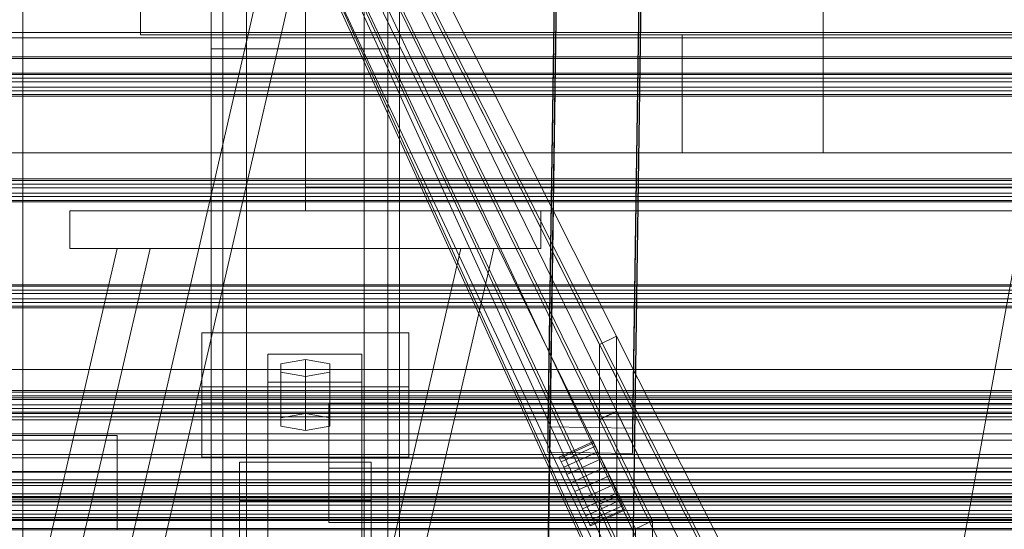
# Model space of a CAD drawing. Header units: millimetres. Extents: x -4738 to 65662, y -68080 to 6847.
# Tile 190 of 256: x -491 to -282, y -34900 to -34792. Entities that reach past the tile are written whole.
import ezdxf

# ---------------------------------------------------------------- set-up
doc = ezdxf.new("R2010")
doc.units = ezdxf.units.MM
for name, color, linetype, lineweight in [('COTAS_O', 1, 'Continuous', 0), ('COTAS_P', 1, 'Continuous', 0), ('frontal_briquetadora', 7, 'Continuous', 0), ('frontal_C01', 7, 'Continuous', 0), ('frontal_C02', 7, 'Continuous', 0), ('frontal_C03', 7, 'Continuous', 0), ('frontal_C04', 7, 'Continuous', 0), ('frontal_mezcladora', 7, 'Continuous', 0), ('frontal_secador', 7, 'Continuous', 0), ('frontal_tolva-C01', 7, 'Continuous', 0)]:
    doc.layers.add(name, color=color, linetype=linetype, lineweight=lineweight)
doc.dimstyles.new('R19_100', dxfattribs={"dimtxt": 250, "dimasz": 150, "dimexe": 150, "dimexo": 80, "dimgap": 100, "dimtad": 1, "dimtih": 1, "dimtoh": 1, "dimdsep": 46, "dimcen": 0.09, "dimadec": 0, "dimazin": 0, "dimtfac": 1, "dimtdec": 4, "dimtofl": 0, "dimtmove": 0, "dimatfit": 3, "dimfxl": 1, "dimtolj": 1, "dimtzin": 0, "dimarcsym": 0})

# ---------------------------------------------------------------- blocks, each defined once
blk = doc.blocks.new('DIM_R31_51')
at = {"layer": 'COTAS_O'}
for p, q in [((-650, -33700), (50, -33700)), ((50, -33700), (5, -33850)), ((50, -34900), (50, -33700)), ((50, -33700), (95, -33850)), ((50, -34900), (5, -34750)), ((50, -34900), (95, -34750)), ((-650, -34900), (50, -34900))]:
    blk.add_line(p, q, dxfattribs=at)
blk.add_text('1200 O', height=250, rotation=90, dxfattribs=at).set_placement((-50, -34300))
blk = doc.blocks.new('DIM_R31_52')
at = {"layer": 'COTAS_O'}
for p, q in [((-650, -34200), (-500, -34155)), ((650, -34200), (500, -34155)), ((-650, -34900), (-650, -34200)), ((-650, -34200), (650, -34200)), ((-650, -34200), (-500, -34245)), ((650, -34200), (500, -34245)), ((650, -34900), (650, -34200))]:
    blk.add_line(p, q, dxfattribs=at)
blk.add_text('1300 O', height=250, dxfattribs=at).set_placement((0, -34100))
blk = doc.blocks.new('DIM_R31_57')
at = {"layer": 'COTAS_P'}
for p, q in [((-305, -34680), (395, -34680)), ((395, -34680), (350, -34830)), ((395, -36000), (395, -34680)), ((395, -34680), (440, -34830)), ((395, -36000), (350, -35850)), ((395, -36000), (440, -35850)), ((-305, -36000), (395, -36000))]:
    blk.add_line(p, q, dxfattribs=at)
blk.add_text('1320 P', height=250, rotation=90, dxfattribs=at).set_placement((295, -35340))

msp = doc.modelspace()

# ---------------------------------------------------------------- linework, layer by layer
at = {"layer": 'frontal_briquetadora'}
msp.add_line((-490, -34940), (-490, -34760), dxfattribs=at)
at = {"layer": 'frontal_C01'}
for p, q in [((-714.595, -35975), (-397, -34599.343)), ((-707.595, -35975), (-390, -34599.343)), ((-450, -34970.428), (-450, -34646.889)), ((-410, -34646.889), (-410, -34970.428)), ((-378.512, -34878.148), (-375.644, -34683.038)), ((-357.646, -34683.283), (-360.514, -34878.394)), ((-378.512, -34883.541), (-375.644, -34688.43)), ((-360.514, -34883.786), (-357.646, -34688.676)), ((-450, -35018.576), (-450, -34695.038)), ((-450, -35019.521), (-450, -34695.982)), ((-410, -35018.576), (-410, -34695.038)), ((-410, -34695.982), (-410, -35019.521)), ((-442.5, -35304.951), (-442.5, -34702.151)), ((-417.5, -34702.151), (-417.5, -35304.951)), ((-447.5, -34990.458), (-447.5, -34711.197)), ((-412.5, -34711.197), (-412.5, -34990.458)), ((-447.5, -34998.546), (-447.5, -34719.286)), ((-412.5, -34998.546), (-412.5, -34719.286)), ((-442.5, -35331.131), (-442.5, -34728.332)), ((-417.5, -35331.131), (-417.5, -34728.332)), ((-450, -35058.04), (-450, -34734.501)), ((-410, -35058.04), (-410, -34734.501)), ((-425, -34886.916), (-425, -34873.219)), ((-425, -34873.219), (425, -34873.219)), ((-425, -34884.775), (-425, -34873.219)), ((-360.514, -34878.394), (-378.512, -34878.148)), ((-378.512, -34878.148), (-378.512, -34883.541)), ((-360.514, -34883.786), (-360.514, -34878.394)), ((425, -34884.775), (-425, -34884.775)), ((-425, -34884.775), (-425, -34898.471)), ((-378.512, -34883.541), (-360.514, -34883.786)), ((-444, -34893.741), (-444, -34885.653)), ((-444, -34885.653), (-416, -34885.653)), ((-444, -34980.234), (-444, -34885.653)), ((425, -34886.916), (-425, -34886.916)), ((-425, -34886.916), (-425, -34898.471)), ((-416, -34885.653), (-416, -34893.741)), ((-416, -34885.653), (-416, -34980.234)), ((-416, -34893.741), (-444, -34893.741)), ((-444, -34893.741), (-444, -34988.322)), ((-416, -34988.322), (-416, -34893.741)), ((-425, -34898.471), (425, -34898.471))]:
    msp.add_line(p, q, dxfattribs=at)
at = {"layer": 'frontal_C02'}
for p, q in [((-442.5, -34946.786), (-442.5, -34407.76)), ((-417.5, -34407.76), (-417.5, -34946.786)), ((-442.5, -34973.672), (-442.5, -34434.646)), ((-417.5, -34973.672), (-417.5, -34434.646)), ((-450, -34797.956), (-450, -34440.294)), ((-410, -34797.956), (-410, -34440.294)), ((-450, -34936.365), (-450, -34578.704)), ((-410, -34578.704), (-410, -34936.365)), ((-450, -34984.093), (-450, -34626.431)), ((-410, -34984.093), (-410, -34626.431)), ((-378.512, -34906.121), (-375.644, -34712.717)), ((-357.646, -34712.96), (-360.514, -34906.365)), ((-378.512, -34912.083), (-375.644, -34718.678)), ((-360.514, -34912.326), (-357.646, -34718.921)), ((-450, -34759.774), (-450, -34797.956)), ((-450, -35117.436), (-450, -34759.774)), ((-410, -34797.956), (-410, -34759.774)), ((-410, -34759.774), (-410, -35117.436)), ((-447.5, -34955.758), (-447.5, -34774.394)), ((-412.5, -34774.394), (-412.5, -34955.758)), ((-430, -34777.309), (-430, -34827.309)), ((-447.5, -34964.7), (-447.5, -34783.336)), ((-412.5, -34964.7), (-412.5, -34783.336)), ((-450, -34797.956), (-410, -34797.956)), ((-450, -35155.618), (-450, -34797.956)), ((-410, -35155.618), (-410, -34797.956)), ((-430, -34827.309), (-430, -34832.309)), ((430, -34827.309), (-430, -34827.309)), ((-480, -34832.309), (-380, -34832.309)), ((-480, -34840.309), (-480, -34832.309)), ((430, -34832.309), (-430, -34832.309)), ((-380, -34840.309), (-380, -34832.309)), ((-731.964, -35975), (-470, -34840.309)), ((-724.964, -35975), (-463, -34840.309)), ((-658.964, -35975), (-397, -34840.309)), ((-651.964, -35975), (-390, -34840.309)), ((-480, -34840.309), (-380, -34840.309)), ((-470, -34840.309), (-463, -34840.309)), ((-463, -34840.309), (-397, -34840.309)), ((-397, -34840.309), (-390, -34840.309)), ((-452, -34873.121), (-452, -34858.219)), ((-452, -34858.219), (-408, -34858.219)), ((-452, -34869.673), (-452, -34858.219)), ((-408, -34858.219), (-408, -34873.121)), ((-408, -34858.219), (-408, -34869.673)), ((-438, -34868.65), (-438, -34862.689)), ((-438, -34862.689), (-418, -34862.689)), ((-438, -35009.912), (-438, -34862.689)), ((-430, -34863.882), (-435.196, -34864.776)), ((-424.804, -34864.776), (-430, -34863.882)), ((-430, -34875.336), (-430, -34863.882)), ((-418, -34862.689), (-418, -34868.65)), ((-418, -34862.689), (-418, -35009.912)), ((-435.196, -34864.776), (-435.196, -34866.564)), ((-435.196, -34876.23), (-435.196, -34864.776)), ((-424.804, -34866.564), (-424.804, -34864.776)), ((-424.804, -34876.23), (-424.804, -34864.776)), ((-435.196, -34866.564), (-430, -34867.458)), ((-435.196, -34878.019), (-435.196, -34866.564)), ((-430, -34867.458), (-424.804, -34866.564)), ((-430, -34867.458), (-430, -34878.913)), ((-424.804, -34878.019), (-424.804, -34866.564)), ((-408, -34869.673), (-452, -34869.673)), ((-452, -34869.673), (-452, -34884.576)), ((-418, -34868.65), (-438, -34868.65)), ((-438, -34868.65), (-438, -35015.873)), ((-418, -35015.873), (-418, -34868.65)), ((-408, -34884.576), (-408, -34869.673)), ((-408, -34873.121), (-452, -34873.121)), ((-452, -34873.121), (-452, -34884.576)), ((-408, -34884.576), (-408, -34873.121)), ((-435.196, -34876.23), (-430, -34875.336)), ((-435.196, -34878.019), (-435.196, -34876.23)), ((-430, -34875.336), (-424.804, -34876.23)), ((-424.804, -34876.23), (-424.804, -34878.019)), ((-430, -34878.913), (-435.196, -34878.019)), ((-424.804, -34878.019), (-430, -34878.913)), ((-452, -34884.576), (-408, -34884.576))]:
    msp.add_line(p, q, dxfattribs=at)
at = {"layer": 'frontal_C03'}
for p, q in [((1250, -34794.498), (-1250, -34794.498)), ((1250, -34795.571), (-1250, -34795.571)), ((1250, -34799.622), (-1250, -34799.622)), ((1250, -34799.999), (-1250, -34799.999)), ((1250, -34803.084), (-1250, -34803.084)), ((1250, -34803.401), (-1250, -34803.401)), ((1250, -34804.195), (-1250, -34804.195)), ((-1250, -34804.959), (1250, -34804.959)), ((1250, -34806.082), (-1250, -34806.082)), ((1250, -34806.846), (-1250, -34806.846)), ((1250, -34807.64), (-1250, -34807.64)), ((1250, -34807.957), (-1250, -34807.957)), ((1250, -34825.542), (-1250, -34825.542)), ((1250, -34825.858), (-1250, -34825.858)), ((1250, -34826.652), (-1250, -34826.652)), ((-1250, -34827.417), (1250, -34827.417)), ((1250, -34828.54), (-1250, -34828.54)), ((1250, -34829.304), (-1250, -34829.304)), ((1250, -34830.098), (-1250, -34830.098)), ((1250, -34830.414), (-1250, -34830.414)), ((1250, -34848), (-1250, -34848)), ((1250, -34848.316), (-1250, -34848.316)), ((1250, -34849.11), (-1250, -34849.11)), ((-1250, -34849.874), (1250, -34849.874)), ((1250, -34850.997), (-1250, -34850.997)), ((1250, -34851.761), (-1250, -34851.761)), ((1250, -34852.555), (-1250, -34852.555)), ((1250, -34852.872), (-1250, -34852.872)), ((1250, -34870.457), (-1250, -34870.457)), ((1250, -34870.774), (-1250, -34870.774)), ((1250, -34871.568), (-1250, -34871.568)), ((-1250, -34872.332), (1250, -34872.332)), ((1250, -34873.455), (-1250, -34873.455)), ((1250, -34874.219), (-1250, -34874.219)), ((1250, -34875.013), (-1250, -34875.013)), ((1250, -34875.329), (-1250, -34875.329)), ((1250, -34892.915), (-1250, -34892.915)), ((1250, -34893.231), (-1250, -34893.231)), ((1250, -34894.025), (-1250, -34894.025)), ((-1250, -34894.79), (1250, -34894.79)), ((1250, -34895.912), (-1250, -34895.912)), ((1250, -34896.677), (-1250, -34896.677)), ((1250, -34897.471), (-1250, -34897.471)), ((1250, -34897.787), (-1250, -34897.787))]:
    msp.add_line(p, q, dxfattribs=at)
at = {"layer": 'frontal_C04'}
msp.add_line((-488, -35988), (-248, -34670.697), dxfattribs=at)
at = {"layer": 'frontal_mezcladora'}
for p, q in [((-320, -34820), (-320, -34600)), ((-465, -34795), (-465, -34760)), ((-465, -34795), (295, -34795)), ((-430, -34795), (-350, -34795)), ((-430, -34820), (-430, -34795)), ((-350, -34820), (-350, -34795)), ((-600, -34820), (600, -34820)), ((-430, -34820), (-350, -34820)), ((-320, -34820), (-260, -34820)), ((-600, -34875), (600, -34875)), ((-630, -34880), (-470, -34880)), ((-470, -34900), (-470, -34880))]:
    msp.add_line(p, q, dxfattribs=at)
at = {"layer": 'frontal_secador'}
for p, q in [((-1250, -34866), (1250, -34866)), ((-1250, -34872), (1250, -34872)), ((-1250, -34875), (1250, -34875)), ((1250, -34876), (-1250, -34876)), ((-1250, -34876.659), (1250, -34876.659)), ((1250, -34879.659), (-1250, -34879.659)), ((-1250, -34881), (1250, -34881)), ((1250, -34884), (-1250, -34884)), ((-1250, -34884.728), (1250, -34884.728)), ((-1250, -34887.588), (1250, -34887.588)), ((1250, -34887.611), (-1250, -34887.611)), ((1250, -34887.728), (-1250, -34887.728)), ((-1250, -34889.387), (1250, -34889.387)), ((1250, -34889.918), (-1250, -34889.918)), ((-1250, -34890), (1250, -34890)), ((1250, -34890.588), (-1250, -34890.588)), ((1250, -34892.387), (-1250, -34892.387)), ((1250, -34893), (-1250, -34893)), ((-1250, -34893.65), (1250, -34893.65)), ((-1250, -34894), (1250, -34894)), ((1250, -34897.382), (-1250, -34897.382)), ((1250, -34898), (-1250, -34898)), ((1250, -34899.689), (-1250, -34899.689))]:
    msp.add_line(p, q, dxfattribs=at)
at = {"layer": 'frontal_tolva-C01'}
for p, q in [((-225, -35141.614), (-600, -34398.619)), ((-600, -34398.891), (-225, -35222.279)), ((-600, -34400), (-225, -35142.996)), ((-225, -35223.388), (-600, -34400)), ((-356.25, -34898.101), (-506.25, -34591.577)), ((-509.89, -34593.235), (-359.89, -34899.759)), ((-506.25, -34600.018), (-356.25, -34920.048)), ((-359.89, -34921.706), (-509.89, -34601.676)), ((-491.409, -34606.278), (-363.909, -34858.897)), ((-367.5, -34860.657), (-495, -34608.039)), ((-495, -34615.242), (-367.5, -34876.607)), ((-363.909, -34874.847), (-491.409, -34613.481)), ((-367.5, -34894.551), (-495, -34623.345)), ((-491.354, -34621.701), (-363.854, -34892.906)), ((-363.854, -34908.856), (-491.354, -34628.904)), ((-495, -34630.549), (-367.5, -34910.5)), ((-367.5, -34860.657), (-363.919, -34858.884)), ((-367.5, -34860.657), (-363.909, -34858.897)), ((-363.919, -34874.834), (-363.919, -34858.884)), ((-363.919, -34858.884), (-221.419, -35141.223)), ((-363.909, -34858.897), (-363.909, -34874.847)), ((-367.5, -34876.607), (-367.5, -34860.657)), ((-225, -35142.996), (-367.5, -34860.657)), ((-363.919, -34874.834), (-367.5, -34876.607)), ((-367.5, -34876.607), (-363.909, -34874.847)), ((-367.5, -34876.607), (-363.877, -34874.92)), ((-225, -35168.721), (-367.5, -34876.607)), ((-367.5, -34876.607), (-367.5, -34894.551)), ((-221.419, -35166.948), (-363.919, -34874.834)), ((-363.877, -34892.864), (-363.877, -34874.92)), ((-363.877, -34874.92), (-221.377, -35167.034)), ((-368.831, -34881.285), (-376.112, -34884.601)), ((-368.718, -34881.533), (-375.999, -34884.849)), ((-368.387, -34882.261), (-375.667, -34885.577)), ((-368.718, -34881.533), (-368.831, -34881.285)), ((-368.387, -34882.261), (-368.718, -34881.533)), ((-367.86, -34883.418), (-368.387, -34882.261)), ((-375.999, -34884.849), (-376.112, -34884.601)), ((-375.667, -34885.577), (-375.999, -34884.849)), ((-367.86, -34883.418), (-375.14, -34886.734)), ((-367.173, -34884.926), (-374.454, -34888.241)), ((-367.173, -34884.926), (-367.86, -34883.418)), ((-366.373, -34886.681), (-367.173, -34884.926)), ((-375.14, -34886.734), (-375.667, -34885.577)), ((-374.454, -34888.241), (-375.14, -34886.734)), ((-366.373, -34886.681), (-373.654, -34889.997)), ((-366.373, -34886.681), (-365.515, -34888.566)), ((-373.654, -34889.997), (-374.454, -34888.241)), ((-372.796, -34891.882), (-365.515, -34888.566)), ((-365.515, -34888.566), (-364.657, -34890.45)), ((-372.796, -34891.882), (-373.654, -34889.997)), ((-364.657, -34890.45), (-371.938, -34893.766)), ((-364.657, -34890.45), (-363.857, -34892.206)), ((-372.796, -34891.882), (-371.938, -34893.766)), ((-363.857, -34892.206), (-371.138, -34895.522)), ((-363.877, -34892.864), (-367.5, -34894.551)), ((-367.5, -34894.551), (-363.854, -34892.906)), ((-367.5, -34894.551), (-363.845, -34892.934)), ((-221.377, -35195.975), (-363.877, -34892.864)), ((-363.857, -34892.206), (-363.171, -34893.714)), ((-363.854, -34892.906), (-363.854, -34908.856)), ((-363.845, -34908.884), (-363.845, -34892.934)), ((-363.845, -34892.934), (-221.345, -35196.046)), ((-371.938, -34893.766), (-371.138, -34895.522)), ((-363.171, -34893.714), (-370.451, -34897.03)), ((-362.644, -34894.871), (-369.924, -34898.187)), ((-367.5, -34910.5), (-367.5, -34894.551)), ((-225, -35197.662), (-367.5, -34894.551)), ((-363.171, -34893.714), (-362.644, -34894.871)), ((-362.644, -34894.871), (-362.312, -34895.598)), ((-371.138, -34895.522), (-370.451, -34897.03)), ((-370.451, -34897.03), (-369.924, -34898.187)), ((-362.312, -34895.598), (-369.593, -34898.914)), ((-362.199, -34895.846), (-369.48, -34899.162)), ((-362.312, -34895.598), (-362.199, -34895.846)), ((-369.924, -34898.187), (-369.593, -34898.914)), ((-369.593, -34898.914), (-369.48, -34899.162)), ((-356.25, -34898.101), (-359.89, -34899.759)), ((-356.25, -34920.048), (-356.25, -34898.101)), ((-359.89, -34899.759), (-359.89, -34921.706))]:
    msp.add_line(p, q, dxfattribs=at)

# ---------------------------------------------------------------- dimensions: what is measured, and where the dimension line sits
at = {"layer": 'COTAS_O'}
for p2, distance, picture, middle in [((-650, -33700), -700, 'DIM_R31_51', (50, -34300)), ((650, -34900), 700, 'DIM_R31_52', (0, -34200))]:
    dim = msp.add_aligned_dim(p1=(-650, -34900), p2=p2, distance=distance, text='<> O', dimstyle='R19_100', dxfattribs=at)
    dim.commit()
    dim.dimension.update_dxf_attribs({"geometry": picture, "text_midpoint": middle})
at = {"layer": 'COTAS_P'}
dim = msp.add_aligned_dim(p1=(-305, -36000), p2=(-305, -34680), distance=-700, text='<> P', dimstyle='R19_100', dxfattribs=at)
dim.commit()
dim.dimension.update_dxf_attribs({"geometry": 'DIM_R31_57', "text_midpoint": (395, -35340)})

doc.saveas('drawing.dxf')
